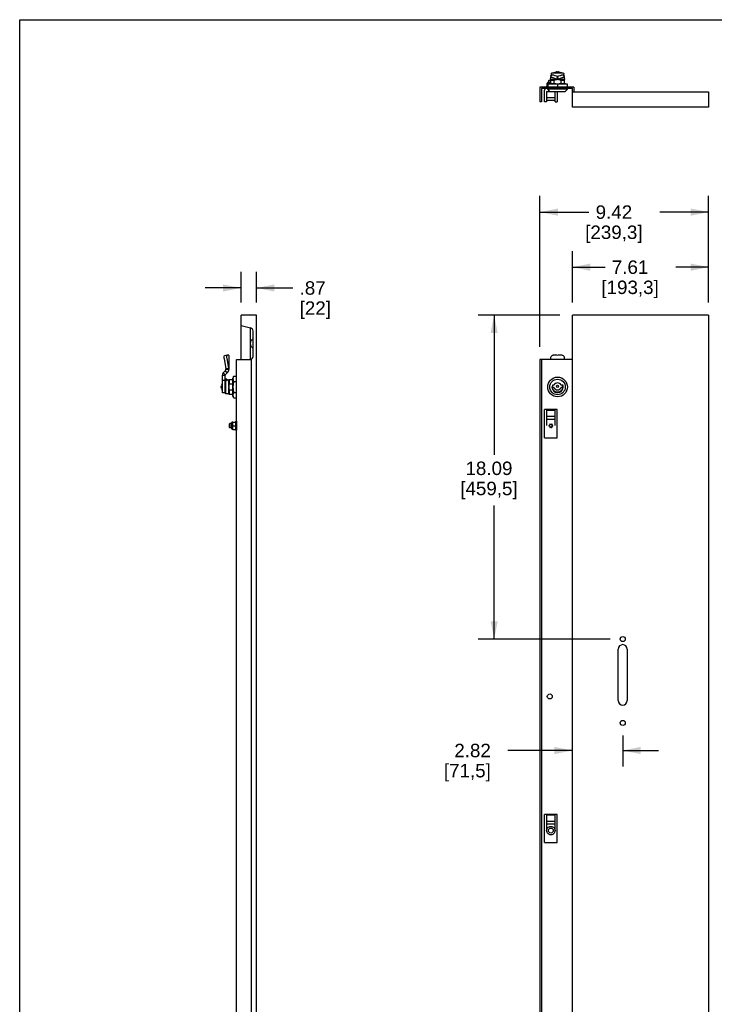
# Model space of a CAD drawing. Header units: inches. Extents: x 0 to 170, y 0 to 110.
# Tile 2 of 6: x 0 to 39, y 55 to 110. Entities that reach past the tile are written whole.
import ezdxf

# ---------------------------------------------------------------- set-up
doc = ezdxf.new("R2010")
doc.units = ezdxf.units.IN
doc.header["$LTSCALE"] = 9.35
doc.header["$MEASUREMENT"] = 0
doc.layers.get('0').update_dxf_attribs({"linetype": 'CONTINUOUS'})
doc.styles.get("Standard").update_dxf_attribs({"font": 'arial.ttf'})
doc.dimstyles.new('DIMSTYLE_1', dxfattribs={"dimtxt": 0.75, "dimasz": 1, "dimexe": 0.09, "dimexo": 0.07, "dimgap": 0.0375, "dimtad": 0, "dimtih": 1, "dimtoh": 1, "dimzin": 4, "dimdsep": 46, "dimtxsty": 'Standard', "dimblk": '_FILLED', "dimblk1": '_FILLED', "dimblk2": '_FILLED', "dimcen": 0.09, "dimadec": 3, "dimazin": 1, "dimtfac": 1, "dimtdec": 3, "dimtofl": 0, "dimtmove": 0, "dimatfit": 3, "dimldrblk": '_FILLED', "dimfxl": 0, "dimtolj": 1, "dimtzin": 4, "dimarcsym": 0})

# ---------------------------------------------------------------- blocks, each defined once
blk = doc.blocks.new('_FILLED')
at = {"color": 0, "linetype": 'ByBlock'}
blk.add_solid([(0, 0), (-1, 0.2), (-1, -0.2)], dxfattribs=at)
blk = doc.blocks.new('*D1')
at = {"color": 2, "linetype": 'Continuous'}
for p, q in [((29.045, 91.717), (29.045, 100.152)), ((38.465, 94.195), (38.465, 100.152)), ((29.045, 99.252), (31.78, 99.252)), ((38.465, 99.252), (35.731, 99.252))]:
    blk.add_line(p, q, dxfattribs=at)
at = {"color": 2, "linetype": 'Continuous', "rotation": 180}
blk.add_blockref('_FILLED', (29.045, 99.252), dxfattribs=at)
at = {"color": 2, "linetype": 'Continuous'}
blk.add_blockref('_FILLED', (38.465, 99.252), dxfattribs=at)
at = {"color": 2, "linetype": 'Continuous', "insert": (33.174, 99.627), "char_height": 0.75, "width": 3.20074, "attachment_point": 2, "line_spacing_factor": 0.9}
blk.add_mtext('9.42\\P[239,3]', dxfattribs=at)
blk = doc.blocks.new('*D9')
at = {"color": 2, "linetype": 'Continuous'}
for p, q in [((30.155, 93.495), (25.589, 93.495)), ((26.489, 93.495), (26.489, 85.69)), ((26.489, 75.402), (26.489, 82.856)), ((32.97, 75.402), (25.589, 75.402))]:
    blk.add_line(p, q, dxfattribs=at)
for p, rotation in [((26.489, 93.495), 90), ((26.489, 75.402), 270)]:
    blk.add_blockref('_FILLED', p, dxfattribs=dict(at, rotation=rotation))
at = {"color": 2, "linetype": 'Continuous', "insert": (26.199, 85.315), "char_height": 0.75, "width": 3.20074, "attachment_point": 2, "line_spacing_factor": 0.9}
blk.add_mtext('18.09\\P[459,5]', dxfattribs=at)
blk = doc.blocks.new('*D10')
at = {"color": 2, "linetype": 'Continuous'}
for p, q in [((33.67, 70.019), (33.67, 68.277)), ((30.855, 69.177), (27.259, 69.177)), ((33.67, 69.177), (35.67, 69.177))]:
    blk.add_line(p, q, dxfattribs=at)
blk.add_blockref('_FILLED', (30.855, 69.177), dxfattribs=at)
at = {"color": 2, "linetype": 'Continuous', "rotation": 180}
blk.add_blockref('_FILLED', (33.67, 69.177), dxfattribs=at)
at = {"color": 2, "linetype": 'Continuous', "insert": (26.304, 69.552), "char_height": 0.75, "width": 2.61803, "attachment_point": 3, "line_spacing_factor": 0.9}
blk.add_mtext('2.82\\P[71,5]', dxfattribs=at)
blk = doc.blocks.new('*D11')
at = {"color": 2, "linetype": 'Continuous'}
for p, q in [((30.855, 94.195), (30.855, 97.076)), ((38.465, 94.195), (38.465, 97.076)), ((30.855, 96.176), (32.684, 96.176)), ((38.465, 96.176), (36.635, 96.176))]:
    blk.add_line(p, q, dxfattribs=at)
at = {"color": 2, "linetype": 'Continuous', "rotation": 180}
blk.add_blockref('_FILLED', (30.855, 96.176), dxfattribs=at)
at = {"color": 2, "linetype": 'Continuous'}
blk.add_blockref('_FILLED', (38.465, 96.176), dxfattribs=at)
at = {"color": 2, "linetype": 'Continuous', "insert": (34.078, 96.551), "char_height": 0.75, "width": 3.20074, "attachment_point": 2, "line_spacing_factor": 0.9}
blk.add_mtext('7.61\\P[193,3]', dxfattribs=at)
blk = doc.blocks.new('*D12')
at = {"color": 2, "linetype": 'Continuous'}
for p, q in [((12.359, 94.195), (12.359, 95.914)), ((13.225, 94.195), (13.225, 95.914)), ((12.359, 95.014), (10.359, 95.014)), ((13.225, 95.014), (15.253, 95.014))]:
    blk.add_line(p, q, dxfattribs=at)
blk.add_blockref('_FILLED', (12.359, 95.014), dxfattribs=at)
at = {"color": 2, "linetype": 'Continuous', "rotation": 180}
blk.add_blockref('_FILLED', (13.225, 95.014), dxfattribs=at)
at = {"color": 2, "linetype": 'Continuous', "insert": (15.628, 95.389), "char_height": 0.75, "width": 1.74535, "attachment_point": 1, "line_spacing_factor": 0.9}
blk.add_mtext('.87\\P[22]', dxfattribs=at)

msp = doc.modelspace()

# ---------------------------------------------------------------- linework, layer by layer
at = {"color": 7, "linetype": 'Continuous'}
for p, q in [((0, 0), (0, 110)), ((0, 110), (170, 110))]:
    msp.add_line(p, q, dxfattribs=at)
at = {"color": 6, "linetype": 'Continuous'}
for p, q in [((29.636, 106.776), (29.617, 106.677)), ((29.692, 106.921), (29.636, 106.776)), ((29.64, 106.78), (29.636, 106.776)), ((29.643, 106.82), (29.639, 106.82)), ((29.683, 106.966), (29.655, 106.863)), ((29.655, 106.854), (29.655, 106.863)), ((29.686, 106.993), (29.688, 107.003)), ((30.364, 107.016), (29.693, 107.016)), ((29.968, 106.677), (29.787, 106.747)), ((29.8, 107.028), (30.257, 107.028)), ((30.024, 106.821), (29.844, 106.891)), ((29.938, 107.078), (29.938, 107.077)), ((30.024, 106.821), (29.968, 106.677)), ((30.009, 107.089), (30.009, 107.077)), ((30.033, 106.821), (30.024, 106.821)), ((30.029, 106.821), (30.029, 106.664)), ((30.213, 106.891), (30.033, 106.821)), ((30.089, 106.677), (30.033, 106.821)), ((30.048, 107.077), (30.048, 107.088)), ((30.27, 106.747), (30.089, 106.677)), ((30.119, 107.077), (30.119, 107.078)), ((30.3, 106.757), (30.27, 106.747)), ((30.422, 106.776), (30.365, 106.921)), ((30.402, 106.863), (30.374, 106.966)), ((30.402, 106.863), (30.402, 106.854)), ((30.414, 106.82), (30.418, 106.82)), ((30.44, 106.677), (30.422, 106.775)), ((29.045, 106.23), (29.045, 105.404)), ((30.933, 106.23), (29.045, 106.23)), ((29.124, 106.151), (29.124, 105.404)), ((30.855, 106.151), (29.124, 106.151)), ((29.435, 106.279), (29.399, 106.258)), ((29.399, 106.238), (29.399, 106.258)), ((29.399, 106.258), (29.403, 106.258)), ((29.404, 106.257), (29.399, 106.258)), ((29.498, 106.238), (29.401, 106.238)), ((29.403, 106.258), (29.472, 106.258)), ((29.443, 106.257), (29.404, 106.257)), ((29.435, 106.441), (29.429, 106.437)), ((29.429, 106.437), (29.429, 106.275)), ((29.435, 106.279), (29.429, 106.275)), ((29.458, 106.454), (29.435, 106.441)), ((29.441, 106.444), (29.435, 106.441)), ((29.446, 106.284), (29.435, 106.279)), ((29.498, 106.258), (29.443, 106.257)), ((29.462, 106.29), (29.446, 106.284)), ((29.458, 106.474), (29.458, 106.454)), ((29.466, 106.454), (29.635, 106.454)), ((29.479, 106.454), (29.466, 106.453)), ((29.478, 106.112), (29.478, 106.151)), ((29.479, 106.493), (29.632, 106.493)), ((29.492, 106.453), (29.479, 106.454)), ((29.498, 106.23), (29.498, 106.426)), ((29.498, 106.426), (30.56, 106.426)), ((29.53, 106.436), (29.518, 106.444)), ((29.559, 106.444), (29.53, 106.436)), ((29.53, 106.436), (29.53, 106.426)), ((29.557, 106.623), (29.537, 106.603)), ((29.537, 106.493), (29.537, 106.603)), ((29.537, 106.603), (29.635, 106.603)), ((29.557, 106.623), (29.848, 106.624)), ((29.635, 106.453), (29.616, 106.453)), ((29.635, 106.662), (29.635, 106.426)), ((29.968, 106.664), (29.655, 106.664)), ((29.806, 106.425), (29.763, 106.426)), ((29.849, 106.422), (29.806, 106.425)), ((29.848, 106.624), (29.874, 106.634)), ((29.848, 106.426), (29.848, 106.624)), ((29.893, 106.416), (29.849, 106.422)), ((29.938, 106.409), (29.893, 106.416)), ((29.983, 106.399), (29.938, 106.409)), ((30.029, 106.387), (29.983, 106.399)), ((30.074, 106.399), (30.029, 106.387)), ((30.029, 106.387), (30.029, 106.23)), ((30.402, 106.664), (30.089, 106.664)), ((30.208, 106.422), (30.164, 106.416)), ((30.183, 106.634), (30.209, 106.624)), ((30.251, 106.425), (30.208, 106.422)), ((30.209, 106.624), (30.209, 106.426)), ((30.209, 106.624), (30.422, 106.624)), ((30.294, 106.426), (30.251, 106.425)), ((30.337, 106.425), (30.294, 106.426)), ((30.38, 106.422), (30.337, 106.425)), ((30.422, 106.426), (30.422, 106.66)), ((30.434, 106.673), (30.44, 106.677)), ((30.56, 106.426), (30.56, 106.23)), ((30.579, 106.112), (30.579, 106.151)), ((30.855, 105.109), (30.855, 106.151)), ((30.933, 106.23), (30.933, 105.974)), ((29.301, 105.404), (29.301, 106.072)), ((29.419, 105.994), (29.419, 105.404)), ((29.419, 105.994), (30.461, 105.994)), ((29.419, 105.659), (29.891, 105.659)), ((29.596, 105.994), (29.478, 106.112)), ((30.579, 106.112), (29.478, 106.112)), ((29.891, 105.404), (29.891, 105.994)), ((30.009, 105.994), (30.009, 105.404)), ((30.461, 105.994), (30.579, 106.112)), ((30.855, 105.974), (38.465, 105.974)), ((38.465, 105.974), (38.465, 105.109)), ((29.124, 105.404), (29.045, 105.404)), ((29.419, 105.404), (29.301, 105.404)), ((29.419, 105.502), (29.891, 105.502)), ((29.891, 105.404), (30.009, 105.404)), ((38.465, 105.109), (30.855, 105.109)), ((12.359, 91.017), (12.359, 93.495)), ((13.225, 93.495), (12.359, 93.495)), ((13.225, 15.462), (13.225, 93.495)), ((30.855, 15.462), (30.855, 93.495)), ((38.465, 93.495), (30.855, 93.495)), ((38.465, 93.495), (38.465, 15.462)), ((12.359, 92.923), (12.891, 92.781)), ((12.87, 92.781), (12.87, 91.017)), ((13.026, 91.194), (13.026, 92.609)), ((11.413, 91.069), (11.513, 90.496)), ((11.587, 91.256), (11.443, 91.229)), ((11.553, 91.127), (11.557, 91.096)), ((11.557, 91.096), (11.657, 90.523)), ((11.657, 91.262), (11.587, 91.256)), ((11.67, 91.244), (11.67, 90.523)), ((12.104, 17.94), (12.104, 91.017)), ((12.104, 91.017), (12.93, 91.017)), ((12.93, 91.017), (12.93, 17.94)), ((29.045, 91.017), (29.045, 17.94)), ((30.855, 91.017), (29.045, 91.017)), ((29.124, 91.017), (29.124, 17.94)), ((29.636, 91.096), (29.633, 91.017)), ((29.705, 91.227), (29.682, 91.207)), ((29.968, 91.262), (29.787, 91.256)), ((29.987, 91.256), (29.968, 91.262)), ((30.029, 91.244), (29.987, 91.256)), ((30.27, 91.256), (30.089, 91.262)), ((30.375, 91.207), (30.352, 91.227)), ((30.422, 91.096), (30.418, 91.127)), ((30.424, 91.017), (30.422, 91.096)), ((11.368, 90.274), (11.513, 90.418)), ((11.479, 90.163), (11.368, 90.274)), ((11.582, 90.265), (11.47, 90.376)), ((11.624, 90.307), (11.479, 90.163)), ((11.657, 90.523), (11.513, 90.496)), ((11.513, 90.418), (11.513, 90.496)), ((11.67, 90.457), (11.513, 90.457)), ((11.67, 90.418), (11.67, 90.457)), ((11.305, 89.711), (11.305, 89.255)), ((11.317, 89.149), (11.317, 90.151)), ((11.317, 90.151), (11.475, 90.151)), ((11.475, 89.837), (11.317, 89.837)), ((11.475, 89.133), (11.475, 90.151)), ((11.569, 89.912), (11.475, 89.912)), ((11.481, 89.822), (11.514, 89.856)), ((11.514, 89.093), (11.514, 89.856)), ((11.585, 89.856), (11.514, 89.856)), ((11.569, 89.912), (11.569, 89.856)), ((11.671, 89.872), (11.585, 89.872)), ((11.666, 89.802), (11.666, 89.758)), ((11.666, 89.758), (11.666, 89.646)), ((11.907, 89.876), (11.674, 89.876)), ((11.699, 89.638), (11.709, 89.663)), ((11.709, 89.663), (11.709, 89.876)), ((11.709, 89.663), (11.907, 89.663)), ((11.907, 88.952), (11.907, 89.982)), ((11.935, 89.816), (11.947, 89.789)), ((11.947, 90.096), (12.104, 90.096)), ((11.947, 89.789), (12.104, 89.789)), ((11.244, 89.503), (11.257, 89.503)), ((11.257, 89.463), (11.245, 89.463)), ((11.256, 89.573), (11.257, 89.573)), ((11.257, 89.393), (11.256, 89.392)), ((11.475, 89.149), (11.317, 89.149)), ((11.475, 89.133), (11.514, 89.093)), ((11.666, 89.646), (11.666, 89.603)), ((11.666, 89.603), (11.667, 89.558)), ((11.667, 89.386), (11.666, 89.32)), ((11.666, 89.32), (11.666, 89.26)), ((11.667, 89.558), (11.669, 89.512)), ((11.669, 89.454), (11.667, 89.386)), ((11.667, 89.106), (11.669, 89.095)), ((11.671, 89.512), (11.674, 89.537)), ((11.671, 89.512), (11.671, 89.454)), ((11.674, 89.429), (11.671, 89.454)), ((11.709, 89.303), (11.699, 89.328)), ((11.709, 89.09), (11.709, 89.303)), ((11.907, 89.303), (11.709, 89.303)), ((11.908, 89.532), (11.907, 89.483)), ((11.907, 89.483), (11.908, 89.434)), ((11.912, 89.582), (11.908, 89.532)), ((11.908, 89.434), (11.912, 89.385)), ((11.912, 89.384), (11.917, 89.333)), ((11.917, 89.333), (11.925, 89.281)), ((11.925, 89.124), (11.917, 89.098)), ((11.925, 89.281), (11.935, 89.229)), ((11.935, 89.15), (11.926, 89.125)), ((11.935, 89.229), (11.947, 89.176)), ((11.947, 89.176), (11.935, 89.15)), ((11.947, 89.176), (12.104, 89.176)), ((29.837, 89.577), (29.744, 89.577)), ((29.744, 89.459), (29.837, 89.459)), ((30.306, 89.577), (30.212, 89.577)), ((30.212, 89.459), (30.306, 89.459)), ((11.671, 89.093), (11.514, 89.093)), ((11.671, 89.09), (11.907, 89.09)), ((11.908, 89.048), (11.907, 89.023)), ((11.935, 88.896), (11.947, 88.87)), ((11.947, 88.87), (12.104, 88.87)), ((29.301, 86.651), (29.301, 88.224)), ((29.303, 88.223), (29.301, 88.224)), ((30.009, 88.224), (29.301, 88.224)), ((29.419, 88.193), (29.419, 87.334)), ((29.419, 88.193), (29.891, 88.193)), ((29.891, 87.334), (29.891, 88.193)), ((30.007, 88.223), (30.009, 88.224)), ((30.009, 86.651), (30.009, 88.224)), ((11.84, 87.143), (11.84, 87.496)), ((11.86, 87.516), (11.88, 87.516)), ((11.881, 87.517), (11.88, 87.516)), ((11.88, 87.516), (11.88, 87.126)), ((11.88, 87.513), (11.88, 87.516)), ((11.88, 87.516), (11.88, 87.516)), ((11.885, 87.459), (11.881, 87.433)), ((11.89, 87.512), (11.898, 87.511)), ((11.897, 87.522), (12.042, 87.522)), ((11.898, 87.511), (12.06, 87.511)), ((12.042, 87.517), (12.076, 87.576)), ((12.05, 87.477), (12.044, 87.443)), ((12.06, 87.511), (12.05, 87.477)), ((12.056, 87.512), (12.059, 87.522)), ((12.076, 87.574), (12.076, 87.576)), ((12.096, 87.576), (12.076, 87.576)), ((12.076, 87.524), (12.076, 87.574)), ((12.076, 87.57), (12.076, 87.323)), ((12.096, 87.576), (12.096, 87.065)), ((29.419, 87.851), (29.891, 87.851)), ((29.419, 87.693), (29.891, 87.693)), ((11.711, 87.418), (11.73, 87.438)), ((11.711, 87.221), (11.711, 87.418)), ((11.711, 87.221), (11.73, 87.202)), ((11.73, 87.438), (11.73, 87.202)), ((11.84, 87.438), (11.73, 87.438)), ((11.84, 87.202), (11.73, 87.202)), ((11.86, 87.123), (11.88, 87.123)), ((11.881, 87.433), (11.88, 87.407)), ((11.88, 87.126), (11.88, 87.123)), ((11.88, 87.123), (11.88, 87.123)), ((11.881, 87.122), (11.88, 87.123)), ((11.89, 87.331), (11.897, 87.306)), ((11.897, 87.306), (11.89, 87.283)), ((11.89, 87.141), (11.897, 87.117)), ((11.897, 87.306), (12.059, 87.306)), ((11.897, 87.117), (12.059, 87.117)), ((12.044, 87.443), (12.042, 87.409)), ((12.042, 87.409), (12.044, 87.374)), ((12.044, 87.244), (12.042, 87.212)), ((12.042, 87.212), (12.044, 87.18)), ((12.044, 87.374), (12.049, 87.34)), ((12.044, 87.18), (12.05, 87.148)), ((12.049, 87.34), (12.059, 87.306)), ((12.049, 87.111), (12.075, 87.065)), ((12.05, 87.148), (12.059, 87.117)), ((12.076, 87.323), (12.075, 87.071)), ((12.075, 87.065), (12.076, 87.107)), ((12.075, 87.065), (12.075, 87.069)), ((12.096, 87.065), (12.075, 87.065)), ((29.58, 87.351), (29.554, 87.337)), ((29.58, 87.288), (29.554, 87.303)), ((29.59, 87.398), (29.59, 87.368)), ((29.59, 87.271), (29.59, 87.241)), ((29.614, 87.39), (29.601, 87.381)), ((29.628, 87.397), (29.614, 87.39)), ((29.619, 87.415), (29.645, 87.4)), ((29.645, 87.239), (29.619, 87.224)), ((29.665, 87.4), (29.691, 87.415)), ((29.691, 87.224), (29.665, 87.239)), ((29.686, 87.395), (29.676, 87.399)), ((29.681, 87.242), (29.696, 87.249)), ((29.696, 87.249), (29.709, 87.258)), ((29.72, 87.368), (29.72, 87.398)), ((29.72, 87.241), (29.72, 87.271)), ((29.755, 87.337), (29.73, 87.351)), ((29.73, 87.288), (29.755, 87.303)), ((29.301, 86.651), (30.009, 86.651)), ((33.42, 71.968), (33.42, 74.84)), ((33.92, 74.84), (33.92, 71.968)), ((29.301, 64.036), (29.301, 65.609)), ((29.303, 65.608), (29.301, 65.609)), ((30.009, 65.609), (29.301, 65.609)), ((29.419, 65.578), (29.419, 64.719)), ((29.419, 65.578), (29.891, 65.578)), ((29.891, 64.719), (29.891, 65.578)), ((30.007, 65.607), (30.009, 65.609)), ((30.009, 64.036), (30.009, 65.609)), ((29.419, 65.235), (29.891, 65.235)), ((29.419, 65.078), (29.891, 65.078)), ((29.424, 64.656), (29.416, 64.719)), ((29.447, 64.817), (29.476, 64.858)), ((29.509, 64.519), (29.472, 64.556)), ((29.476, 64.858), (29.513, 64.893)), ((29.796, 64.894), (29.833, 64.859)), ((29.839, 64.557), (29.802, 64.52)), ((29.867, 64.601), (29.839, 64.557)), ((29.884, 64.65), (29.867, 64.601)), ((29.881, 64.77), (29.891, 64.718)), ((29.891, 64.705), (29.884, 64.65)), ((29.301, 64.036), (30.009, 64.036))]:
    msp.add_line(p, q, dxfattribs=at)
for points in [[(29.787, 106.747), (29.758, 106.757), (29.73, 106.766), (29.705, 106.774), (29.682, 106.779), (29.663, 106.782), (29.649, 106.782), (29.64, 106.78)], [(29.683, 106.966), (29.684, 106.981), (29.686, 106.993)], [(29.688, 107.003), (29.689, 107.011), (29.691, 107.015), (29.693, 107.016)], [(29.692, 106.921), (29.696, 106.925), (29.706, 106.927), (29.72, 106.926), (29.739, 106.923), (29.761, 106.918), (29.787, 106.911), (29.814, 106.902), (29.844, 106.891)], [(30.001, 107.089), (30.003, 107.089), (30.005, 107.09), (30.007, 107.09), (30.008, 107.09), (30.009, 107.089), (30.009, 107.089)], [(30.029, 107.078), (30.025, 107.078), (30.022, 107.078), (30.019, 107.077), (30.015, 107.077), (30.012, 107.077), (30.009, 107.077)], [(30.048, 107.077), (30.045, 107.077), (30.042, 107.077), (30.038, 107.077), (30.035, 107.078), (30.032, 107.078), (30.029, 107.078)], [(30.048, 107.089), (30.049, 107.089), (30.049, 107.09), (30.051, 107.09), (30.052, 107.09), (30.054, 107.089), (30.056, 107.089)], [(30.213, 106.891), (30.243, 106.902), (30.27, 106.911), (30.296, 106.918), (30.318, 106.923), (30.337, 106.926), (30.352, 106.927), (30.361, 106.925), (30.365, 106.921)], [(30.422, 106.776), (30.418, 106.78), (30.408, 106.782), (30.394, 106.782), (30.375, 106.779), (30.352, 106.774), (30.327, 106.766), (30.3, 106.757)], [(30.364, 107.016), (30.366, 107.015), (30.368, 107.011), (30.369, 107.003), (30.371, 106.993), (30.373, 106.981), (30.374, 106.966)], [(29.466, 106.453), (29.454, 106.449), (29.441, 106.444)], [(29.498, 106.289), (29.497, 106.29), (29.48, 106.292), (29.462, 106.29)], [(29.518, 106.444), (29.505, 106.449), (29.492, 106.453)], [(29.589, 106.409), (29.543, 106.399), (29.498, 106.387)], [(29.616, 106.453), (29.588, 106.449), (29.559, 106.444)], [(29.677, 106.422), (29.633, 106.416), (29.589, 106.409)], [(29.617, 106.677), (29.623, 106.673), (29.629, 106.67), (29.635, 106.667), (29.642, 106.665), (29.648, 106.664), (29.655, 106.664)], [(29.763, 106.426), (29.72, 106.425), (29.677, 106.422)], [(29.874, 106.634), (29.899, 106.643), (29.925, 106.65)], [(29.925, 106.65), (29.95, 106.656), (29.975, 106.66), (30, 106.662)], [(30.029, 106.664), (30.018, 106.664), (30.008, 106.665), (29.998, 106.667), (29.987, 106.67), (29.977, 106.673), (29.968, 106.677)], [(30.089, 106.677), (30.08, 106.673), (30.07, 106.67), (30.06, 106.667), (30.049, 106.665), (30.039, 106.664), (30.029, 106.664)], [(30.164, 106.416), (30.12, 106.409), (30.074, 106.399)], [(30.082, 106.66), (30.107, 106.656), (30.133, 106.65)], [(30.133, 106.65), (30.158, 106.643), (30.183, 106.634)], [(30.56, 106.387), (30.514, 106.399), (30.468, 106.409), (30.424, 106.416), (30.38, 106.422)], [(30.402, 106.664), (30.409, 106.664), (30.415, 106.665), (30.422, 106.667), (30.428, 106.67), (30.434, 106.673)], [(11.413, 91.069), (11.409, 91.1), (11.407, 91.129), (11.408, 91.156), (11.411, 91.18), (11.416, 91.2), (11.423, 91.215), (11.432, 91.224), (11.443, 91.229)], [(11.587, 91.256), (11.576, 91.251), (11.567, 91.242), (11.56, 91.227), (11.555, 91.207), (11.552, 91.183), (11.551, 91.156), (11.553, 91.127)], [(11.67, 91.244), (11.669, 91.247), (11.668, 91.25), (11.667, 91.253), (11.664, 91.256), (11.661, 91.259), (11.657, 91.262)], [(29.682, 91.207), (29.663, 91.183), (29.649, 91.156), (29.64, 91.127), (29.636, 91.096)], [(29.787, 91.256), (29.758, 91.251), (29.73, 91.242), (29.705, 91.227)], [(30.089, 91.262), (30.08, 91.259), (30.07, 91.256), (30.029, 91.244)], [(30.352, 91.227), (30.327, 91.242), (30.3, 91.251), (30.27, 91.256)], [(30.418, 91.127), (30.408, 91.156), (30.394, 91.183), (30.375, 91.207)], [(11.657, 90.523), (11.661, 90.512), (11.664, 90.502), (11.667, 90.491), (11.668, 90.479), (11.669, 90.468), (11.67, 90.457)], [(11.573, 89.844), (11.573, 89.847), (11.575, 89.85), (11.576, 89.853), (11.579, 89.855), (11.582, 89.856), (11.585, 89.856)], [(11.669, 89.871), (11.667, 89.86), (11.666, 89.837), (11.666, 89.802)], [(11.947, 90.096), (11.935, 90.069), (11.925, 90.043), (11.917, 90.018), (11.912, 89.992), (11.908, 89.967), (11.907, 89.943)], [(11.907, 89.943), (11.908, 89.918), (11.912, 89.893), (11.917, 89.868)], [(11.925, 89.684), (11.917, 89.633), (11.912, 89.582)], [(11.917, 89.868), (11.925, 89.842), (11.935, 89.816)], [(11.947, 89.789), (11.935, 89.736), (11.925, 89.684)], [(11.244, 89.503), (11.244, 89.503), (11.244, 89.504), (11.244, 89.505), (11.244, 89.506), (11.244, 89.508), (11.244, 89.51)], [(11.244, 89.455), (11.244, 89.457), (11.244, 89.459), (11.244, 89.461), (11.244, 89.462), (11.244, 89.463), (11.244, 89.463)], [(11.256, 89.489), (11.256, 89.496), (11.257, 89.503)], [(11.257, 89.463), (11.256, 89.47), (11.256, 89.476), (11.256, 89.483), (11.256, 89.489)], [(11.666, 89.26), (11.666, 89.208), (11.666, 89.163)], [(11.666, 89.163), (11.666, 89.129), (11.667, 89.106)], [(11.674, 89.537), (11.678, 89.562), (11.684, 89.587), (11.691, 89.612), (11.699, 89.638)], [(11.684, 89.379), (11.678, 89.404), (11.674, 89.429)], [(11.699, 89.328), (11.691, 89.354), (11.684, 89.379)], [(11.907, 89.023), (11.908, 88.998), (11.912, 88.973)], [(11.917, 89.098), (11.912, 89.073), (11.908, 89.048)], [(11.912, 88.973), (11.917, 88.948), (11.925, 88.922), (11.935, 88.896)], [(11.88, 87.516), (11.881, 87.515), (11.885, 87.513), (11.89, 87.512)], [(11.897, 87.522), (11.89, 87.52), (11.884, 87.519), (11.881, 87.517)], [(11.898, 87.511), (11.89, 87.485), (11.885, 87.459)], [(12.059, 87.522), (12.049, 87.52), (12.044, 87.518)], [(12.076, 87.576), (12.076, 87.576), (12.076, 87.57)], [(11.88, 87.407), (11.881, 87.382), (11.884, 87.357), (11.89, 87.331)], [(11.89, 87.283), (11.884, 87.26), (11.881, 87.236), (11.88, 87.212)], [(11.88, 87.212), (11.881, 87.188), (11.884, 87.164), (11.89, 87.141)], [(12.059, 87.306), (12.049, 87.275), (12.044, 87.244)], [(29.573, 87.32), (29.574, 87.311), (29.575, 87.303), (29.577, 87.295)], [(29.713, 87.377), (29.705, 87.384), (29.696, 87.39), (29.686, 87.395)], [(29.737, 87.32), (29.736, 87.328), (29.735, 87.336), (29.733, 87.344)], [(29.513, 64.893), (29.556, 64.919), (29.603, 64.935), (29.654, 64.94), (29.705, 64.935), (29.752, 64.919), (29.796, 64.894)], [(29.419, 64.719), (29.429, 64.77), (29.447, 64.817)], [(29.472, 64.556), (29.443, 64.601), (29.424, 64.656)], [(29.802, 64.52), (29.758, 64.492), (29.709, 64.475), (29.657, 64.469), (29.604, 64.474), (29.554, 64.491), (29.509, 64.519)], [(29.833, 64.859), (29.862, 64.817), (29.881, 64.77)]]:
    msp.add_lwpolyline(points, dxfattribs=at)
for centre, radius in [((30.029, 89.483), 0.551), ((30.029, 89.483), 0.433), ((30.025, 89.518), 0.059), ((33.67, 75.402), 0.14), ((29.596, 72.197), 0.138), ((33.67, 70.719), 0.14), ((29.655, 64.705), 0.138)]:
    msp.add_circle(centre, radius, dxfattribs=at)
for centre, radius, start, end in [((29.8, 107.02), 0.00787, 90, 210), ((30.029, 106.782), 0.309, 108.6157, 127.2314), ((30.029, 106.782), 0.308, 95.1259, 107.0071), ((30.029, 106.782), 0.308, 72.9929, 84.8741), ((30.029, 106.782), 0.309, 52.7686, 71.3843), ((30.257, 107.02), 0.00787, 330, 90), ((29.38, 106.072), 0.0787, 90, 180), ((29.478, 106.474), 0.0197, 90, 180), ((12.849, 92.609), 0.177, 0, 75), ((13.166, 91.912), 0.296, 118.4744, 241.4761), ((12.849, 91.194), 0.177, 281.5982, 360), ((11.49, 90.151), 0.173, 135, 180), ((11.513, 90.418), 0.157, 315, 360), ((11.551, 89.483), 0.309, 142.7686, 161.3842), ((11.49, 90.151), 0.0157, 135, 180), ((30.025, 89.518), 0.197, 17.4576, 162.5424), ((11.551, 89.483), 0.308, 162.9929, 174.8741), ((11.551, 89.483), 0.308, 185.1259, 197.0071), ((11.551, 89.483), 0.309, 198.6158, 217.2314), ((30.025, 89.518), 0.315, 179.922, 19.5013), ((30.029, 89.483), 0.317, 179.9027, 12.6812), ((30.025, 89.518), 0.287, 168.1424, 191.8576), ((30.029, 89.483), 0.299, 216.8575, 326.2868), ((30.025, 89.518), 0.197, 197.4576, 342.5424), ((30.025, 89.518), 0.287, 348.1414, 11.8586), ((11.86, 87.497), 0.0197, 90, 180), ((11.86, 87.143), 0.0197, 180, 270), ((29.564, 87.32), 0.0197, 120, 240), ((29.655, 87.32), 0.0818, 162.8436, 180), ((29.57, 87.368), 0.0197, 300, 360), ((29.57, 87.271), 0.0197, 0, 60), ((29.609, 87.398), 0.0197, 60, 180), ((29.609, 87.241), 0.0197, 180, 300), ((29.655, 87.32), 0.0818, 224.6784, 254.6535), ((29.655, 87.417), 0.0197, 240, 300), ((29.655, 87.222), 0.0197, 60, 120), ((29.7, 87.398), 0.0197, 0, 120), ((29.7, 87.241), 0.0197, 240, 360), ((29.74, 87.368), 0.0197, 180, 240), ((29.74, 87.271), 0.0197, 120, 180), ((29.655, 87.32), 0.0818, 342.8436, 360), ((29.746, 87.32), 0.0197, 300, 60), ((33.67, 74.84), 0.25, 0, 180), ((33.67, 71.968), 0.25, 180, 360), ((29.655, 64.705), 0.236, 0, 3.4812)]:
    msp.add_arc(centre, radius, start, end, dxfattribs=at)

# ---------------------------------------------------------------- dimensions: what is measured, and where the dimension line sits
at = {"color": 2, "linetype": 'Continuous'}
for base, p1, p2, angle, picture, middle in [((29.045, 99.252), (38.465, 94.125), (29.045, 91.647), 180, '*D1', (33.755, 98.689)), ((30.855, 96.176), (38.465, 94.125), (30.855, 94.125), 180, '*D11', (34.66, 95.614)), ((26.489, 75.402), (30.225, 93.495), (33.04, 75.402), 270, '*D9', (26.489, 84.378))]:
    dim = msp.add_linear_dim(base=base, p1=p1, p2=p2, angle=angle, text='<>\\P[]', dimstyle='DIMSTYLE_1', dxfattribs=at)
    dim.commit()
    dim.dimension.update_dxf_attribs({"geometry": picture, "text_midpoint": middle, "dimtype": 160})
for base, p1, p2, picture, middle in [((13.225, 95.014), (12.359, 95.984), (13.225, 95.984), '*D12', (16.501, 94.452)), ((33.6698, 69.1765), (30.8545, 93.4946), (33.6698, 68.2065), '*D10', (25.5748, 68.614))]:
    dim = msp.add_linear_dim(base=base, p1=p1, p2=p2, text='<>\\P[]', dimstyle='DIMSTYLE_1', dxfattribs=at)
    dim.commit()
    dim.dimension.update_dxf_attribs({"geometry": picture, "text_midpoint": middle, "dimtype": 160})

doc.saveas('drawing.dxf')
